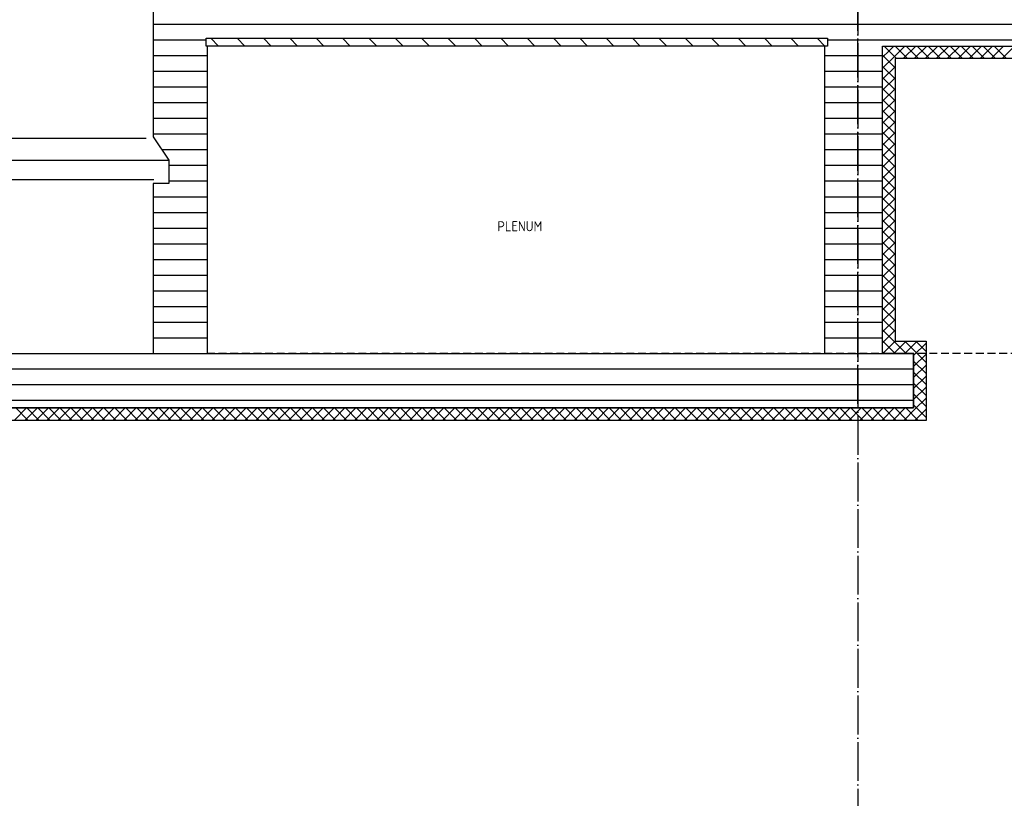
# Model space of a CAD drawing. Extents: x -37450 to 20409, y -12428 to 23550.
# Tile 51 of 55: x 8218 to 14556, y 5783 to 10796. Entities that reach past the tile are written whole.
import ezdxf

# ---------------------------------------------------------------- set-up
doc = ezdxf.new("R2010")
doc.units = 0
doc.header["$MEASUREMENT"] = 0
for name, pattern in [('DASHDOT', [300, 250, -25, 0, -25]), ('DASHED', [75, 50, -25]), ('DOT', [50, 0, -50])]:
    doc.linetypes.add(name, pattern=pattern)
doc.layers.add('LAYER01', color=7, linetype='CONTINUOUS')
doc.layers.add('LAYER107', color=2, linetype='DOT')
doc.styles.get("Standard").update_dxf_attribs({"font": 'isocp.shx'})

msp = doc.modelspace()

# ---------------------------------------------------------------- linework, layer by layer
at = {"layer": 'LAYER01', "color": 1, "linetype": 'DASHDOT'}
for p, q in [((13612.18565, 23550), (13612.18565, -709.8139)), ((13612.18565, 8323.49855), (13612.18565, 21985.49955))]:
    msp.add_line(p, q, dxfattribs=at)
at = {"layer": 'LAYER01', "color": 3, "linetype": 'Continuous'}
for p, q in [((9077.1858, 11271.50115), (9077.1858, 10041.49935)), ((9417.18905, 10626.49995), (9417.18905, 10676.49995)), ((9417.18905, 10676.49995), (13417.1875, 10676.49995)), ((9417.18905, 10626.49995), (9417.18905, 10676.49995)), ((9417.18905, 10676.49995), (13417.1875, 10676.49995)), ((13417.1875, 10676.49995), (13417.1875, 10626.49995)), ((13417.1875, 10676.49995), (13417.1875, 10626.49995)), ((9427.1843, 10626.49995), (9417.18905, 10626.49995)), ((13417.1875, 10626.49995), (9417.18905, 10626.49995)), ((9427.1843, 8646.49885), (9427.1843, 10626.49995)), ((13417.1875, 10626.49995), (13397.1878, 10626.49995)), ((13397.1878, 10626.49995), (13397.1878, 8646.49885)), ((13772.18935, 8646.49885), (13772.18935, 10626.49995)), ((13772.18935, 10626.49995), (16642.18905, 10626.49995)), ((9077.1858, 10041.49935), (9177.1866, 9891.49935)), ((9177.1866, 9891.49935), (9177.1866, 9741.49855)), ((9177.1866, 9741.49855), (9077.1858, 9741.49855)), ((9077.1858, 9741.49855), (9077.1858, 8646.49885)), ((-2776.81485, 8646.49885), (13972.18475, 8646.49885)), ((9077.1858, 8646.49885), (9427.1843, 8646.49885)), ((13397.1878, 8646.49885), (13772.18935, 8646.49885)), ((13972.18475, 8646.49885), (13972.18475, 8296.50115)), ((13972.18475, 8296.50115), (-2776.81485, 8296.50115))]:
    msp.add_line(p, q, dxfattribs=at)
at = {"layer": 'LAYER01', "color": 6, "linetype": 'Continuous'}
for p, q in [((16862.18565, 10766.17125), (9077.1858, 10766.17125)), ((9417.18905, 10665.1047), (9077.1858, 10665.1047)), ((16862.18565, 10665.1047), (13417.1875, 10665.1047)), ((9427.1843, 10564.0381), (9077.1858, 10564.0381)), ((13772.18935, 10564.0381), (13397.1878, 10564.0381)), ((9427.1843, 10462.9715), (9077.1858, 10462.9715)), ((13772.18935, 10462.9715), (13397.1878, 10462.9715)), ((9427.1843, 10361.9049), (9077.1858, 10361.9049)), ((13772.18935, 10361.9049), (13397.1878, 10361.9049)), ((9427.1843, 10260.8406), (9077.1858, 10260.8406)), ((13772.18935, 10260.8383), (13397.1878, 10260.8383)), ((9427.1843, 10159.774), (9077.1858, 10159.774)), ((13772.18935, 10159.774), (13397.1878, 10159.774)), ((9427.1843, 10058.70745), (9077.1858, 10058.70745)), ((13772.18935, 10058.70745), (13397.1878, 10058.70745)), ((9427.1843, 9957.64085), (9133.09175, 9957.64085)), ((13772.18935, 9957.64085), (13397.1878, 9957.64085)), ((9427.1843, 9856.57425), (9177.1866, 9856.57425)), ((13772.18935, 9856.57425), (13397.1878, 9856.57425)), ((9427.1843, 9755.50765), (9177.1866, 9755.50765)), ((13772.18935, 9755.50765), (13397.1878, 9755.50765)), ((9427.1843, 9654.44105), (9077.1858, 9654.44105)), ((13772.18935, 9654.44105), (13397.1878, 9654.44105)), ((9427.1843, 9553.3745), (9077.1858, 9553.3745)), ((13772.18935, 9553.3745), (13397.1878, 9553.3745)), ((9427.1843, 9452.3102), (9077.1858, 9452.3102)), ((13772.18935, 9452.3079), (13397.1878, 9452.3079)), ((9427.1843, 9351.2436), (9077.1858, 9351.2436)), ((13772.18935, 9351.2436), (13397.1878, 9351.2436)), ((9427.1843, 9250.177), (9077.1858, 9250.177)), ((13772.18935, 9250.177), (13397.1878, 9250.177)), ((9427.1843, 9149.1104), (9077.1858, 9149.1104)), ((13772.18935, 9149.1104), (13397.1878, 9149.1104)), ((9427.1843, 9048.0438), (9077.1858, 9048.0438)), ((13772.18935, 9048.0438), (13397.1878, 9048.0438)), ((9427.1843, 8946.97725), (9077.1858, 8946.97725)), ((13772.18935, 8946.97725), (13397.1878, 8946.97725)), ((9427.1843, 8845.91065), (9077.1858, 8845.91065)), ((13772.18935, 8845.91065), (13397.1878, 8845.91065)), ((9427.1843, 8744.84405), (9077.1858, 8744.84405)), ((13772.18935, 8744.84405), (13397.1878, 8744.84405)), ((13972.18475, 8545.4323), (-2776.81485, 8545.43535)), ((13972.18475, 8444.3657), (-2776.81485, 8444.36875)), ((13972.18475, 8343.30215), (-2776.81485, 8343.30215))]:
    msp.add_line(p, q, dxfattribs=at)
at = {"layer": 'LAYER01', "color": 1, "linetype": 'Continuous'}
for p, q in [((9497.34115, 10626.503), (9447.34345, 10676.503)), ((9667.04865, 10626.503), (9617.0456, 10676.503)), ((9836.75535, 10626.503), (9786.7531, 10676.503)), ((10006.4621, 10626.49995), (9956.4598, 10676.503)), ((10176.16425, 10626.49995), (10126.16655, 10676.503)), ((10345.87095, 10626.49995), (10295.8687, 10676.503)), ((10515.57845, 10626.49995), (10465.5754, 10676.503)), ((10685.27985, 10626.49995), (10635.2829, 10676.49995)), ((10854.98735, 10626.49995), (10804.9896, 10676.49995)), ((11024.69405, 10626.49995), (10974.69175, 10676.49995)), ((11194.4008, 10626.49995), (11144.3985, 10676.49995)), ((11364.10295, 10626.49995), (11314.1052, 10676.49995)), ((11533.80965, 10626.49995), (11483.8127, 10676.49995)), ((11703.51715, 10626.49995), (11653.51945, 10676.49995)), ((11873.2239, 10626.49995), (11823.2216, 10676.49995)), ((12042.92605, 10626.49995), (11992.9283, 10676.49995)), ((12212.63275, 10626.49995), (12162.63505, 10676.49995)), ((12382.34025, 10626.49995), (12332.3372, 10676.49995)), ((12552.04695, 10626.49995), (12502.0439, 10676.49995)), ((12721.7491, 10626.49995), (12671.7514, 10676.49995)), ((12891.4551, 10626.49995), (12841.45815, 10676.49995)), ((13061.16335, 10626.49995), (13011.1603, 10676.49995)), ((13230.87005, 10626.49995), (13180.867, 10676.49995)), ((13400.5722, 10626.49995), (13350.57375, 10676.49995)), ((13772.18935, 10626.49995), (13812.18565, 10626.49995)), ((13772.18935, 10546.50115), (13772.18935, 10626.49995)), ((13812.18565, 10626.49995), (16562.18565, 10626.49995)), ((13772.18935, 10546.50115), (13772.18935, 10546.50115)), ((13772.18935, 8686.499), (13772.18935, 10546.50115)), ((16562.18565, 10546.50115), (13852.1881, 10546.50115)), ((13852.1881, 10546.50115), (13852.1881, 8726.5007)), ((7971.4981, 10033.8745), (9031.7505, 10033.8745)), ((6911.18545, 9891.49935), (9177.1866, 9891.49935)), ((-13805.6885, 9766.5001), (9080.18495, 9766.5001)), ((13772.18935, 8646.49885), (13772.18935, 8686.499)), ((13852.1881, 8726.5007), (14052.1881, 8726.5007)), ((14052.1881, 8726.5007), (14052.1881, 8215.876)), ((13852.1881, 8646.49885), (13772.18935, 8646.49885)), ((13972.18475, 8646.49885), (13852.1881, 8646.49885)), ((13852.1881, 8646.49885), (13852.1881, 8646.49885)), ((13972.18475, 8295.8748), (13972.18475, 8646.49885)), ((-2777.1267, 8296.68655), (13972.18475, 8295.8748)), ((14052.1881, 8215.876), (-2768.50165, 8216.687))]:
    msp.add_line(p, q, dxfattribs=at)
at = {"layer": 'LAYER01', "color": 5, "linetype": 'Continuous'}
for p, q in [((13772.18475, 10554.5616), (13812.18565, 10594.56405)), ((13772.18935, 10625.2754), (13773.41155, 10626.49995)), ((13812.18565, 10596.72625), (13782.4127, 10626.49995)), ((13812.18565, 10594.56405), (13844.1269, 10626.503)), ((13862.4115, 10546.50115), (13812.18565, 10596.72625)), ((13843.5089, 10555.17805), (13914.8346, 10626.49995)), ((13933.12225, 10546.50115), (13853.12345, 10626.49995)), ((13905.54655, 10546.50115), (13985.54535, 10626.503)), ((14003.83455, 10546.50115), (13923.83425, 10626.49995)), ((13976.2573, 10546.49885), (14056.2561, 10626.49995)), ((14074.5453, 10546.50115), (13994.5404, 10626.49995)), ((14046.9681, 10546.50115), (14126.96685, 10626.503)), ((14145.25605, 10546.50115), (14065.2527, 10626.49995)), ((14117.67425, 10546.49885), (14197.67915, 10626.49995)), ((14215.9622, 10546.50115), (14135.96345, 10626.49995)), ((14188.3911, 10546.50115), (14268.3899, 10626.503)), ((14286.6745, 10546.50115), (14206.6742, 10626.49995)), ((14259.0973, 10546.49885), (14339.10065, 10626.49995)), ((14357.38525, 10546.50115), (14277.38645, 10626.49995)), ((14329.80805, 10546.50115), (14409.81295, 10626.503)), ((14428.096, 10546.50115), (14348.09725, 10626.49995)), ((14400.5203, 10546.50115), (14480.5191, 10626.49995)), ((14498.8083, 10546.50115), (14418.808, 10626.49995)), ((14471.2311, 10546.50115), (14551.23445, 10626.503)), ((14569.51905, 10546.50115), (14489.52025, 10626.49995)), ((14541.94185, 10546.50115), (14621.9406, 10626.49995)), ((13781.94275, 10556.25685), (13772.18935, 10566.0118)), ((13772.18935, 10483.85315), (13843.5089, 10555.17805)), ((13852.1881, 10486.01305), (13781.94275, 10556.25685)), ((13852.1881, 10415.30455), (13772.18935, 10495.30335)), ((13772.18935, 10413.1439), (13852.1881, 10493.14115)), ((13852.1881, 10344.59305), (13772.18935, 10424.59185)), ((13772.18935, 10342.43315), (13852.1881, 10422.43195)), ((13852.1881, 10273.88155), (13772.18935, 10353.88105)), ((13772.18935, 10271.72165), (13852.1881, 10351.7212)), ((13852.1881, 10203.1708), (13772.18935, 10283.16955)), ((13772.18935, 10201.0109), (13852.1881, 10281.01195)), ((13852.1881, 10132.45925), (13772.18935, 10212.4611)), ((13772.18935, 10130.30165), (13852.1881, 10210.29815)), ((13852.1881, 10061.7508), (13772.18935, 10141.74955)), ((13772.18935, 10059.58785), (13852.1881, 10139.5897)), ((13852.1881, 9991.0393), (13772.18935, 10071.0388)), ((13772.18935, 9988.8794), (13852.1881, 10068.8759)), ((13852.1881, 9920.32775), (13772.18935, 10000.3273)), ((13772.18935, 9918.1679), (13852.1881, 9998.1674)), ((13852.1881, 9849.617), (13772.18935, 9929.6158)), ((13772.18935, 9847.4594), (13852.1881, 9927.4559)), ((13852.1881, 9778.9055), (13772.18935, 9858.9073)), ((13772.18935, 9776.7456), (13852.1881, 9856.74745)), ((13852.1881, 9708.197), (13772.18935, 9788.1958)), ((13772.18935, 9706.03715), (13852.1881, 9786.03365)), ((13852.1881, 9637.4855), (13772.18935, 9717.48505)), ((13772.18935, 9635.32335), (13852.1881, 9715.32515)), ((13852.1881, 9566.77475), (13772.18935, 9646.77355)), ((13772.18935, 9564.6141), (13852.1881, 9644.61595)), ((13852.1881, 9496.06325), (13772.18935, 9576.062)), ((13772.18935, 9493.90335), (13852.1881, 9573.90215)), ((13852.1881, 9425.35475), (13772.18935, 9505.35355)), ((13772.18935, 9423.1941), (13852.1881, 9503.19365)), ((13852.1881, 9354.64325), (13772.18935, 9434.64205)), ((13772.18935, 9352.4811), (13852.1881, 9432.48215)), ((13852.1881, 9283.93175), (13772.18935, 9363.93125)), ((13772.18935, 9281.77185), (13852.1881, 9361.7737)), ((13772.18475, 9211.0611), (13852.1881, 9291.0599)), ((13852.1881, 9213.221), (13772.18935, 9293.21975)), ((13852.1881, 9142.51175), (13772.18935, 9222.509)), ((13772.18935, 9140.35185), (13852.1881, 9220.3514)), ((13852.1881, 9071.801), (13772.18935, 9151.79975)), ((13772.18935, 9069.6411), (13852.1881, 9149.6399)), ((13852.1881, 9001.0895), (13772.18935, 9081.089)), ((13772.18935, 8998.9296), (13852.1881, 9078.9284)), ((13852.1881, 8930.37795), (13772.18935, 9010.3775)), ((13772.18935, 8928.22115), (13852.1881, 9008.2176)), ((13852.1881, 8859.6672), (13772.18935, 8939.666)), ((13772.18935, 8857.5073), (13852.1881, 8937.5084)), ((13852.1881, 8788.958), (13772.18935, 8868.9575)), ((13772.18935, 8786.7981), (13852.1881, 8866.79535)), ((13848.06215, 8722.37395), (13772.18935, 8798.246)), ((13772.18935, 8716.08735), (13852.1881, 8796.0861)), ((13812.706, 8687.0186), (13772.18935, 8727.53525)), ((13773.3078, 8646.4966), (13812.75025, 8685.93675)), ((13853.22265, 8646.49885), (13812.706, 8687.0186)), ((13812.75025, 8685.93675), (13853.31115, 8726.5007)), ((13923.9334, 8646.49885), (13848.06215, 8722.37395)), ((13848.1064, 8650.58135), (13924.02345, 8726.4984)), ((13983.41675, 8657.72935), (13914.6454, 8726.5007)), ((13914.7293, 8646.4966), (13994.7342, 8726.5007)), ((13972.1802, 8633.23745), (14052.1881, 8713.24465)), ((14018.7729, 8693.0847), (13985.35765, 8726.5007)), ((14052.1881, 8659.66645), (14018.7729, 8693.0847)), ((13782.5165, 8646.49885), (13772.18935, 8656.82375)), ((13844.02315, 8646.49885), (13848.1064, 8650.58135)), ((13972.18475, 8562.529), (14052.1881, 8642.5331)), ((14052.1881, 8588.9557), (13983.41675, 8657.72935)), ((14052.1881, 8518.24645), (13972.18475, 8598.2506)), ((13972.18475, 8491.82055), (14052.1881, 8571.82465)), ((14052.1881, 8447.5357), (13972.18475, 8527.53985)), ((13972.18475, 8421.1067), (14052.1881, 8501.11085)), ((14052.1881, 8376.8242), (13972.18475, 8456.8283)), ((13972.18475, 8350.3975), (14052.1881, 8430.4016)), ((14052.1881, 8306.1157), (13972.18475, 8386.1168)), ((14052.1881, 8235.4042), (13972.18475, 8315.40605)), ((13980.27955, 8287.7823), (14052.1881, 8359.69085)), ((8181.08825, 8216.15755), (8261.08705, 8296.1548)), ((8273.1613, 8216.15295), (8193.1572, 8296.15705)), ((8251.799, 8216.15525), (8331.794, 8296.14945)), ((8343.8774, 8216.15065), (8263.8733, 8296.15175)), ((8322.50595, 8216.15065), (8402.50015, 8296.14715)), ((8414.58895, 8216.1453), (8334.5894, 8296.14945)), ((8393.21215, 8216.1476), (8473.20635, 8296.1418)), ((8485.305, 8216.14305), (8405.3009, 8296.14485)), ((8463.9183, 8216.14305), (8543.9171, 8296.13955)), ((8556.0211, 8216.14075), (8476.017, 8296.1418)), ((8534.6298, 8216.14305), (8614.6187, 8296.13495)), ((8626.73185, 8216.1354), (8546.72775, 8296.13955)), ((8605.33065, 8216.1354), (8685.3302, 8296.13495)), ((8697.44875, 8216.1331), (8617.4446, 8296.13495)), ((8676.0422, 8216.1354), (8756.0364, 8296.1273)), ((8768.1595, 8216.13085), (8688.1607, 8296.1319)), ((8746.74835, 8216.13085), (8826.74255, 8296.1273)), ((8838.8756, 8216.1255), (8758.87145, 8296.1273)), ((8817.45455, 8216.1278), (8897.44875, 8296.122)), ((8909.5871, 8216.1232), (8829.58755, 8296.12505)), ((8888.1607, 8216.1232), (8968.16025, 8296.1197)), ((8980.3032, 8216.11785), (8900.29905, 8296.122)), ((8958.8722, 8216.1209), (9038.8664, 8296.1151)), ((9051.0193, 8216.11555), (8971.01515, 8296.1174)), ((9029.5784, 8216.11555), (9109.5726, 8296.11205)), ((9121.7308, 8216.1133), (9041.7267, 8296.1151)), ((9100.2846, 8216.1133), (9180.2788, 8296.1075)), ((9192.4469, 8216.10795), (9112.4428, 8296.11205)), ((9170.99075, 8216.10795), (9250.9903, 8296.1075)), ((9263.1584, 8216.10565), (9183.15885, 8296.1075)), ((9241.70225, 8216.10795), (9321.69115, 8296.09985)), ((9333.8745, 8216.10335), (9253.8704, 8296.1052)), ((9312.40385, 8216.10335), (9392.40265, 8296.09985)), ((9404.58525, 8216.098), (9324.5865, 8296.09985)), ((9383.1146, 8216.10105), (9463.10885, 8296.0953)), ((9475.30135, 8216.09575), (9395.29725, 8296.09755)), ((9453.8208, 8216.09575), (9533.815, 8296.0922)), ((9546.01745, 8216.09115), (9466.01335, 8296.0953)), ((9524.527, 8216.09345), (9604.52195, 8296.08765)), ((9616.72895, 8216.0881), (9536.7302, 8296.08995)), ((9595.2339, 8216.0881), (9675.2327, 8296.08535)), ((9687.44505, 8216.0858), (9607.44095, 8296.08765)), ((9665.94465, 8216.0858), (9745.93885, 8296.08)), ((9758.1566, 8216.08125), (9678.15705, 8296.08535)), ((9736.65085, 8216.08125), (9816.64505, 8296.07775)), ((9828.8727, 8216.0782), (9748.86855, 8296.08)), ((9807.3578, 8216.08125), (9887.352, 8296.07315)), ((9899.5842, 8216.0759), (9819.58465, 8296.07775)), ((9878.06395, 8216.0759), (9958.06275, 8296.07315)), ((9970.3003, 8216.0713), (9890.29615, 8296.07315)), ((9948.7747, 8216.0736), (10028.76435, 8296.0678)), ((10041.0164, 8216.06905), (9961.01225, 8296.0701)), ((10019.4763, 8216.06905), (10099.47585, 8296.0655)), ((10111.72715, 8216.0637), (10031.72835, 8296.0678)), ((10090.18785, 8216.066), (10170.18205, 8296.0602)), ((10182.444, 8216.0614), (10102.4399, 8296.06325)), ((10160.894, 8216.0614), (10240.8882, 8296.0579)), ((10253.15475, 8216.0591), (10173.156, 8296.0602)), ((10231.6002, 8216.0591), (10311.5944, 8296.0533)), ((10323.87085, 8216.05375), (10243.86675, 8296.0556)), ((10302.30635, 8216.05375), (10382.3059, 8296.05025)), ((10394.58695, 8216.0515), (10314.5828, 8296.0533)), ((10373.0179, 8216.05375), (10453.0121, 8296.0457)), ((10465.29845, 8216.04615), (10385.2989, 8296.05025)), ((10443.72405, 8216.04615), (10523.71825, 8296.0457)), ((10536.01455, 8216.04385), (10456.01045, 8296.0457)), ((10514.43025, 8216.04615), (10594.42445, 8296.04035)), ((10606.72605, 8216.04155), (10526.72655, 8296.0434)), ((10585.1364, 8216.04155), (10665.13595, 8296.03805)), ((10677.44215, 8216.0362), (10597.43805, 8296.04035)), ((10655.84795, 8216.0393), (10735.8368, 8296.0335)), ((10748.1537, 8216.03395), (10668.15415, 8296.03575)), ((10726.54875, 8216.03395), (10806.5483, 8296.03045)), ((10818.8698, 8216.03165), (10738.86565, 8296.0335)), ((10797.2603, 8216.03165), (10877.2545, 8296.02585)), ((10889.5859, 8216.0263), (10809.58175, 8296.02815)), ((10867.96645, 8216.0263), (10947.96065, 8296.02355)), ((10960.29665, 8216.024), (10880.29785, 8296.02585)), ((10938.67265, 8216.0263), (11018.66685, 8296.0182)), ((11031.01275, 8216.01945), (10951.0086, 8296.02355)), ((11009.3788, 8216.01945), (11089.37835, 8296.0182)), ((11101.72425, 8216.0164), (11021.72545, 8296.0182)), ((11080.09035, 8216.01945), (11160.08455, 8296.01365)), ((11172.44035, 8216.0141), (11092.4362, 8296.01595)), ((11150.7965, 8216.0141), (11230.7907, 8296.0106)), ((11243.15185, 8216.0095), (11163.1523, 8296.0106)), ((11221.5027, 8216.0118), (11301.4969, 8296.006)), ((11313.86795, 8216.00645), (11233.86385, 8296.0083)), ((11292.20885, 8216.00645), (11372.2084, 8296.0037)), ((11384.58405, 8216.0042), (11304.57995, 8296.006)), ((11362.9204, 8216.0042), (11442.91, 8295.9984)), ((11455.29555, 8215.9996), (11375.296, 8296.00065)), ((11433.622, 8215.9996), (11513.62075, 8295.9961)), ((11526.01165, 8215.99655), (11446.00755, 8295.9984)), ((11504.33275, 8215.99655), (11584.32695, 8295.9915)), ((11596.7224, 8215.99195), (11516.72365, 8295.9961)), ((11575.0389, 8215.99195), (11655.03385, 8295.9915)), ((11667.43925, 8215.9897), (11587.43515, 8295.9915)), ((11645.74585, 8215.99195), (11725.74005, 8295.9839)), ((11738.15, 8215.98665), (11658.15125, 8295.98845)), ((11716.45205, 8215.98665), (11796.4508, 8295.9839)), ((11808.8661, 8215.98205), (11728.86735, 8295.9839)), ((11787.1628, 8215.98435), (11867.157, 8295.97855)), ((11879.5822, 8215.97975), (11799.5781, 8295.9816)), ((11857.8697, 8215.97975), (11937.8639, 8295.97625)), ((11950.29375, 8215.9775), (11870.2942, 8295.97855)), ((11928.5759, 8215.9775), (12008.5701, 8295.9717)), ((12021.00985, 8215.97215), (11941.0057, 8295.97395)), ((11999.28205, 8215.97215), (12079.28085, 8295.96865)), ((12091.72135, 8215.96985), (12011.7218, 8295.9717)), ((12069.99285, 8215.96985), (12149.98245, 8295.96405)), ((12162.43745, 8215.9645), (12082.4333, 8295.96635)), ((12140.69445, 8215.9645), (12220.69395, 8295.96175)), ((12233.15355, 8215.9622), (12153.1494, 8295.96405)), ((12211.40595, 8215.9645), (12291.40015, 8295.9564)), ((12303.86505, 8215.95995), (12223.8655, 8295.96175)), ((12282.1121, 8215.95995), (12362.1063, 8295.9564)), ((12374.58115, 8215.9546), (12294.57705, 8295.9564)), ((12352.8183, 8215.95765), (12432.8125, 8295.95185)), ((12445.2919, 8215.9523), (12365.2931, 8295.95415)), ((12423.5245, 8215.9523), (12503.524, 8295.9488)), ((12516.008, 8215.9477), (12436.0039, 8295.95185)), ((12494.236, 8215.95), (12574.2302, 8295.9442)), ((12586.7195, 8215.94465), (12506.72075, 8295.9465)), ((12564.94215, 8215.94465), (12644.93635, 8295.94195)), ((12657.4356, 8215.9424), (12577.43685, 8295.9442)), ((12635.64835, 8215.9424), (12715.64255, 8295.9366)), ((12728.1517, 8215.9378), (12648.1476, 8295.93885)), ((12706.3545, 8215.9378), (12786.35405, 8295.9343)), ((12798.8632, 8215.93475), (12718.8637, 8295.9366)), ((12777.0607, 8215.9378), (12857.05565, 8295.92895)), ((12869.5801, 8215.93245), (12789.5752, 8295.9343)), ((12847.76765, 8215.93245), (12927.7664, 8295.92895)), ((12940.29085, 8215.9279), (12860.29205, 8295.92895)), ((12918.4784, 8215.9302), (12998.4726, 8295.9244)), ((13011.00615, 8215.92485), (12931.0028, 8295.92665)), ((12989.18455, 8215.92485), (13069.17875, 8295.9221)), ((13081.71845, 8215.92025), (13001.71815, 8295.9221)), ((13059.89075, 8215.92255), (13139.88495, 8295.91675)), ((13152.4338, 8215.91795), (13072.435, 8295.91905)), ((13130.5969, 8215.91795), (13210.59725, 8295.91445)), ((13223.15065, 8215.9149), (13143.14575, 8295.91675)), ((13201.3092, 8215.9149), (13281.3034, 8295.9091)), ((13293.8614, 8215.91035), (13213.8626, 8295.91215)), ((13272.0154, 8215.91035), (13352.0096, 8295.90685)), ((13364.57825, 8215.90805), (13284.57335, 8295.9091)), ((13342.72155, 8215.91035), (13422.71575, 8295.90225)), ((13435.289, 8215.905), (13355.2902, 8295.90685)), ((13413.42775, 8215.9027), (13493.42195, 8295.90225)), ((13506.00585, 8215.9004), (13426.00555, 8295.90225)), ((13484.1339, 8215.9027), (13564.1281, 8295.8969)), ((13576.7212, 8215.89815), (13496.71785, 8295.89995)), ((13554.8401, 8215.89815), (13634.83885, 8295.8946)), ((13647.43195, 8215.8928), (13567.43315, 8295.8946)), ((13625.55085, 8215.89585), (13705.54505, 8295.89005)), ((13718.1488, 8215.8905), (13638.1439, 8295.89235)), ((13696.257, 8215.8905), (13776.2512, 8295.887)), ((13788.85955, 8215.8882), (13708.8608, 8295.89005)), ((13766.9632, 8215.8882), (13846.9574, 8295.8824)), ((13859.5764, 8215.88285), (13779.57155, 8295.8847)), ((13837.66935, 8215.88285), (13917.6697, 8295.88015)), ((13930.28715, 8215.8806), (13850.2884, 8295.8824)), ((13908.38165, 8215.8806), (13980.27955, 8287.7823)), ((14001.00405, 8215.8783), (13921.0037, 8295.8771)), ((13979.08325, 8215.876), (14015.6357, 8252.42615)), ((14015.6357, 8252.42615), (14052.1881, 8288.98165)), ((14049.794, 8215.876), (14050.9918, 8217.07075)), ((14050.9918, 8217.07075), (14052.1881, 8218.2678))]:
    msp.add_line(p, q, dxfattribs=at)
at = {"layer": 'LAYER01', "color": 5, "linetype": 'DASHED'}
msp.add_line((18473.1903, 8646.49885), (9427.1843, 8646.49885), dxfattribs=at)

# ---------------------------------------------------------------- texts
at = {"layer": 'LAYER107', "color": 1}
msp.add_text('PLENUM', height=65, dxfattribs=at).set_placement((11292.74825, 9433.87525))

doc.saveas('drawing.dxf')
